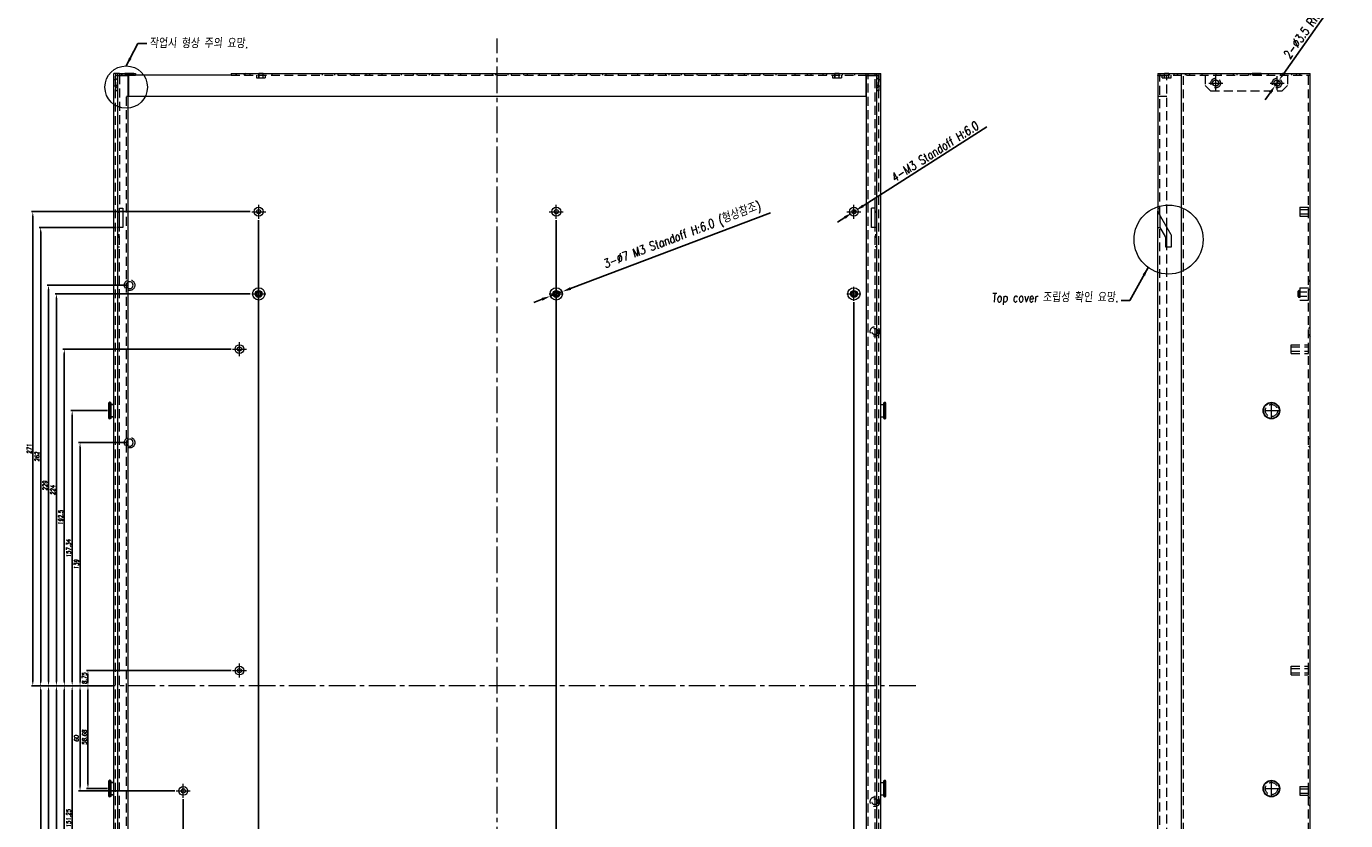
# Model space of a CAD drawing. Header units: millimetres. Extents: x 4497 to 13960, y 12291 to 16372.
# Tile 26 of 217: x 4939 to 5692, y 13456 to 13910. Entities that reach past the tile are written whole.
import ezdxf

# ---------------------------------------------------------------- set-up
doc = ezdxf.new("R2010")
doc.units = ezdxf.units.MM
doc.header["$LTSCALE"] = 0.8
doc.header["$PDMODE"] = 3
doc.header["$PDSIZE"] = 0.3125
for name, pattern in [('CENTER', [50.8, 31.75, -6.35, 6.35, -6.35]), ('CENTER2', [28.575, 19.05, -3.175, 3.175, -3.175]), ('HIDDEN', [9.525, 6.35, -3.175])]:
    doc.linetypes.add(name, pattern=pattern)
doc.layers.get('0').update_dxf_attribs({"linetype": 'CONTINUOUS', "lineweight": 0})
doc.layers.get('Defpoints').update_dxf_attribs({"linetype": 'CONTINUOUS', "lineweight": 0})
for name, color, linetype, lineweight in [('1', 2, 'CENTER', 0), ('2', 3, 'CONTINUOUS', 0), ('3', 5, 'HIDDEN', 0), ('4', 1, 'CENTER2', 9), ('P', 1, 'CONTINUOUS', 0)]:
    doc.layers.add(name, color=color, linetype=linetype, lineweight=lineweight)
doc.styles.get("Standard").update_dxf_attribs({"font": 'romans.shx', "width": 0.8, "oblique": 5, "bigfont": 'whgtxt.shx'})
doc.dimstyles.get("Standard").update_dxf_attribs({"dimtxt": 2.5, "dimasz": 2.5, "dimexe": 0.8, "dimexo": 0.8, "dimgap": 0.8, "dimtad": 1, "dimdsep": 46, "dimtxsty": 'Standard', "dimcen": 0, "dimclrd": 3, "dimclre": 3, "dimclrt": 3, "dimazin": 0, "dimtp": 0.001, "dimtm": 0.001, "dimtfac": 1, "dimtmove": 0, "dimatfit": 3, "dimfxl": 0, "dimtolj": 1, "dimarcsym": 0})

# ---------------------------------------------------------------- blocks, each defined once
blk = doc.blocks.new('*D9')
at = {"layer": '2', "color": 3, "lineweight": -2}
for p, q in [((5363.91, 13802.9), (5249.65, 13759.71)), ((5233.33, 13753.54), (5228.65, 13751.77)), ((5238.01, 13755.31), (5244.97, 13757.94))]:
    blk.add_line(p, q, dxfattribs=at)
at = {"layer": '2', "color": 3}
for points in [[(5249.36, 13760.49), (5249.95, 13758.93), (5244.97, 13757.94)], [(5233.04, 13754.32), (5233.63, 13752.76), (5238.01, 13755.31)]]:
    blk.add_solid(points, dxfattribs=at)
at = {"layer": 'Defpoints', "color": 0}
for p in [(5238.01, 13755.31), (5244.97, 13757.94)]:
    blk.add_point(p, dxfattribs=at)
at = {"layer": '2', "color": 3, "insert": (5313.5, 13789.63), "char_height": 5, "attachment_point": 5, "rotation": 20.70647}
blk.add_mtext('\\A1;3-%%C7 M3 Standoff H:6.0 (형상참조)', dxfattribs=at)
blk = doc.blocks.new('*D11')
at = {"layer": '2', "color": 3, "lineweight": -2}
for p, q in [((5487.36, 13852.02), (5416.72, 13806.96)), ((5410.48, 13802.98), (5412.5, 13804.27)), ((5406.26, 13800.29), (5402.05, 13797.6))]:
    blk.add_line(p, q, dxfattribs=at)
at = {"layer": '2', "color": 3}
for points in [[(5416.27, 13807.66), (5417.17, 13806.26), (5412.5, 13804.27)], [(5405.82, 13800.99), (5406.71, 13799.59), (5410.48, 13802.98)]]:
    blk.add_solid(points, dxfattribs=at)
at = {"layer": 'Defpoints', "color": 0}
for p in [(5412.5, 13804.27), (5410.48, 13802.98)]:
    blk.add_point(p, dxfattribs=at)
at = {"layer": '2', "color": 3, "insert": (5457.65, 13837.93), "char_height": 5, "attachment_point": 5, "rotation": 32.53274}
blk.add_mtext('\\A1;4-M3 Standoff H:6.0', dxfattribs=at)
blk = doc.blocks.new('*D13')
at = {"layer": '2', "color": 3, "lineweight": -2}
for p, q in [((5692.32, 13932.86), (5657.01, 13882.65)), ((5652.12, 13875.69), (5654.14, 13878.56)), ((5649.25, 13871.6), (5646.37, 13867.51))]:
    blk.add_line(p, q, dxfattribs=at)
at = {"layer": '2', "color": 3}
for points in [[(5656.33, 13883.13), (5657.69, 13882.17), (5654.14, 13878.56)], [(5648.57, 13872.08), (5649.93, 13871.13), (5652.12, 13875.69)]]:
    blk.add_solid(points, dxfattribs=at)
at = {"layer": 'Defpoints', "color": 0}
for p in [(5652.12, 13875.69), (5654.14, 13878.56)]:
    blk.add_point(p, dxfattribs=at)
at = {"layer": '2', "color": 3, "insert": (5672.75, 13912.16), "char_height": 5, "attachment_point": 5, "rotation": 54.8888}
blk.add_mtext('\\A1;2-∅3.5 Rivet Hole', dxfattribs=at)
blk = doc.blocks.new('X')
at = {"layer": '1'}
for p, q in [((5247.84, 13723.59), (5255.84, 13723.59)), ((5251.84, 13719.59), (5251.84, 13727.59))]:
    blk.add_line(p, q, dxfattribs=at)
blk = doc.blocks.new('*D132')
at = {"color": 3, "lineweight": -2}
for p, q in [((5055.69, 13541.38), (4973.18, 13541.38)), ((4973.98, 13535.13), (4973.98, 13538.88)), ((4987.99, 13532.63), (4973.18, 13532.63))]:
    blk.add_line(p, q, dxfattribs=at)
at = {"color": 3}
for points in [[(4973.56, 13538.88), (4974.39, 13538.88), (4973.98, 13541.38)], [(4973.56, 13535.13), (4974.39, 13535.13), (4973.98, 13532.63)]]:
    blk.add_solid(points, dxfattribs=at)
at = {"layer": 'Defpoints', "color": 0}
for p in [(4973.98, 13541.38), (5056.49, 13541.38), (4988.79, 13532.63)]:
    blk.add_point(p, dxfattribs=at)
at = {"color": 3, "insert": (4971.93, 13537), "char_height": 2.5, "attachment_point": 5, "rotation": 90}
blk.add_mtext('\\A1;8.75', dxfattribs=at)
blk = doc.blocks.new('*D133')
at = {"color": 3, "lineweight": -2}
for p, q in [((4996.99, 13671.63), (4968.68, 13671.63)), ((4969.48, 13535.13), (4969.48, 13669.13)), ((4987.99, 13532.63), (4968.68, 13532.63))]:
    blk.add_line(p, q, dxfattribs=at)
at = {"color": 3}
for points in [[(4969.06, 13669.13), (4969.89, 13669.13), (4969.48, 13671.63)], [(4969.06, 13535.13), (4969.89, 13535.13), (4969.48, 13532.63)]]:
    blk.add_solid(points, dxfattribs=at)
at = {"layer": 'Defpoints', "color": 0}
for p in [(4969.48, 13671.63), (4997.79, 13671.63), (4988.79, 13532.63)]:
    blk.add_point(p, dxfattribs=at)
at = {"color": 3, "insert": (4967.43, 13602.13), "char_height": 2.5, "attachment_point": 5, "rotation": 90}
blk.add_mtext('\\A1;139', dxfattribs=at)
blk = doc.blocks.new('*D134')
at = {"color": 3, "lineweight": -2}
for p, q in [((4985.19, 13689.97), (4964.18, 13689.97)), ((4964.98, 13535.13), (4964.98, 13687.47)), ((4987.99, 13532.63), (4964.18, 13532.63))]:
    blk.add_line(p, q, dxfattribs=at)
at = {"color": 3}
for points in [[(4964.56, 13687.47), (4965.39, 13687.47), (4964.98, 13689.97)], [(4964.56, 13535.13), (4965.39, 13535.13), (4964.98, 13532.63)]]:
    blk.add_solid(points, dxfattribs=at)
at = {"layer": 'Defpoints', "color": 0}
for p in [(4964.98, 13689.97), (4985.99, 13689.97), (4988.79, 13532.63)]:
    blk.add_point(p, dxfattribs=at)
at = {"color": 3, "insert": (4962.93, 13611.3), "char_height": 2.5, "attachment_point": 5, "rotation": 90}
blk.add_mtext('\\A1;157.34', dxfattribs=at)
blk = doc.blocks.new('*D135')
at = {"color": 3, "lineweight": -2}
for p, q in [((5055.69, 13725.13), (4959.68, 13725.13)), ((4960.48, 13535.13), (4960.48, 13722.63)), ((4987.99, 13532.63), (4959.68, 13532.63))]:
    blk.add_line(p, q, dxfattribs=at)
at = {"color": 3}
for points in [[(4960.06, 13722.63), (4960.89, 13722.63), (4960.48, 13725.13)], [(4960.06, 13535.13), (4960.89, 13535.13), (4960.48, 13532.63)]]:
    blk.add_solid(points, dxfattribs=at)
at = {"layer": 'Defpoints', "color": 0}
for p in [(4960.48, 13725.13), (5056.49, 13725.13), (4988.79, 13532.63)]:
    blk.add_point(p, dxfattribs=at)
at = {"color": 3, "insert": (4958.43, 13628.88), "char_height": 2.5, "attachment_point": 5, "rotation": 90}
blk.add_mtext('\\A1;192.5', dxfattribs=at)
blk = doc.blocks.new('*D136')
at = {"color": 3, "lineweight": -2}
for p, q in [((5066.69, 13756.63), (4955.18, 13756.63)), ((4955.98, 13535.13), (4955.98, 13754.13)), ((4987.99, 13532.63), (4955.18, 13532.63))]:
    blk.add_line(p, q, dxfattribs=at)
at = {"color": 3}
for points in [[(4955.56, 13754.13), (4956.39, 13754.13), (4955.98, 13756.63)], [(4955.56, 13535.13), (4956.39, 13535.13), (4955.98, 13532.63)]]:
    blk.add_solid(points, dxfattribs=at)
at = {"layer": 'Defpoints', "color": 0}
for p in [(4955.98, 13756.63), (5067.49, 13756.63), (4988.79, 13532.63)]:
    blk.add_point(p, dxfattribs=at)
at = {"color": 3, "insert": (4953.93, 13644.63), "char_height": 2.5, "attachment_point": 5, "rotation": 90}
blk.add_mtext('\\A1;224', dxfattribs=at)
blk = doc.blocks.new('*D137')
at = {"color": 3, "lineweight": -2}
for p, q in [((4996.99, 13761.63), (4950.68, 13761.63)), ((4951.48, 13535.13), (4951.48, 13759.13)), ((4987.99, 13532.63), (4950.68, 13532.63))]:
    blk.add_line(p, q, dxfattribs=at)
at = {"color": 3}
for points in [[(4951.06, 13759.13), (4951.89, 13759.13), (4951.48, 13761.63)], [(4951.06, 13535.13), (4951.89, 13535.13), (4951.48, 13532.63)]]:
    blk.add_solid(points, dxfattribs=at)
at = {"layer": 'Defpoints', "color": 0}
for p in [(4951.48, 13761.63), (4997.79, 13761.63), (4988.79, 13532.63)]:
    blk.add_point(p, dxfattribs=at)
at = {"color": 3, "insert": (4949.43, 13647.13), "char_height": 2.5, "attachment_point": 5, "rotation": 90}
blk.add_mtext('\\A1;229', dxfattribs=at)
blk = doc.blocks.new('*D138')
at = {"color": 3, "lineweight": -2}
for p, q in [((4990.19, 13794.63), (4946.18, 13794.63)), ((4946.98, 13535.13), (4946.98, 13792.13)), ((4987.99, 13532.63), (4946.18, 13532.63))]:
    blk.add_line(p, q, dxfattribs=at)
at = {"color": 3}
for points in [[(4946.56, 13792.13), (4947.39, 13792.13), (4946.98, 13794.63)], [(4946.56, 13535.13), (4947.39, 13535.13), (4946.98, 13532.63)]]:
    blk.add_solid(points, dxfattribs=at)
at = {"layer": 'Defpoints', "color": 0}
for p in [(4946.98, 13794.63), (4990.99, 13794.63), (4988.79, 13532.63)]:
    blk.add_point(p, dxfattribs=at)
at = {"color": 3, "insert": (4944.93, 13663.63), "char_height": 2.5, "attachment_point": 5, "rotation": 90}
blk.add_mtext('\\A1;262', dxfattribs=at)
blk = doc.blocks.new('*D139')
at = {"color": 3, "lineweight": -2}
for p, q in [((5066.69, 13803.63), (4941.68, 13803.63)), ((4942.48, 13535.13), (4942.48, 13801.13)), ((4987.99, 13532.63), (4941.68, 13532.63))]:
    blk.add_line(p, q, dxfattribs=at)
at = {"color": 3}
for points in [[(4942.06, 13801.13), (4942.89, 13801.13), (4942.48, 13803.63)], [(4942.06, 13535.13), (4942.89, 13535.13), (4942.48, 13532.63)]]:
    blk.add_solid(points, dxfattribs=at)
at = {"layer": 'Defpoints', "color": 0}
for p in [(4942.48, 13803.63), (5067.49, 13803.63), (4988.79, 13532.63)]:
    blk.add_point(p, dxfattribs=at)
at = {"color": 3, "insert": (4940.43, 13668.13), "char_height": 2.5, "attachment_point": 5, "rotation": 90}
blk.add_mtext('\\A1;271', dxfattribs=at)
blk = doc.blocks.new('*D140')
at = {"color": 3, "lineweight": -2}
for p, q in [((4987.99, 13532.63), (4973.18, 13532.63)), ((4973.98, 13530.13), (4973.98, 13476.45)), ((4985.19, 13473.95), (4973.18, 13473.95))]:
    blk.add_line(p, q, dxfattribs=at)
at = {"color": 3}
for points in [[(4973.56, 13530.13), (4974.39, 13530.13), (4973.98, 13532.63)], [(4973.56, 13476.45), (4974.39, 13476.45), (4973.98, 13473.95)]]:
    blk.add_solid(points, dxfattribs=at)
at = {"layer": 'Defpoints', "color": 0}
for p in [(4988.79, 13532.63), (4973.98, 13473.95), (4985.99, 13473.95)]:
    blk.add_point(p, dxfattribs=at)
at = {"color": 3, "insert": (4971.93, 13503.29), "char_height": 2.5, "attachment_point": 5, "rotation": 90}
blk.add_mtext('\\A1;58.68', dxfattribs=at)
blk = doc.blocks.new('*D141')
at = {"color": 3, "lineweight": -2}
for p, q in [((4987.99, 13532.63), (4968.68, 13532.63)), ((4969.48, 13530.13), (4969.48, 13475.13)), ((5023.64, 13472.63), (4968.68, 13472.63))]:
    blk.add_line(p, q, dxfattribs=at)
at = {"color": 3}
for points in [[(4969.06, 13530.13), (4969.89, 13530.13), (4969.48, 13532.63)], [(4969.06, 13475.13), (4969.89, 13475.13), (4969.48, 13472.63)]]:
    blk.add_solid(points, dxfattribs=at)
at = {"layer": 'Defpoints', "color": 0}
for p in [(4988.79, 13532.63), (4969.48, 13472.63), (5024.44, 13472.63)]:
    blk.add_point(p, dxfattribs=at)
at = {"color": 3, "insert": (4967.43, 13502.63), "char_height": 2.5, "attachment_point": 5, "rotation": 90}
blk.add_mtext('\\A1;60', dxfattribs=at)
blk = doc.blocks.new('*D142')
at = {"color": 3, "lineweight": -2}
for p, q in [((4987.99, 13532.63), (4964.18, 13532.63)), ((4964.98, 13530.13), (4964.98, 13383.88)), ((5055.69, 13381.38), (4964.18, 13381.38))]:
    blk.add_line(p, q, dxfattribs=at)
at = {"color": 3}
for points in [[(4964.56, 13530.13), (4965.39, 13530.13), (4964.98, 13532.63)], [(4964.56, 13383.88), (4965.39, 13383.88), (4964.98, 13381.38)]]:
    blk.add_solid(points, dxfattribs=at)
at = {"layer": 'Defpoints', "color": 0}
for p in [(4988.79, 13532.63), (4964.98, 13381.38), (5056.49, 13381.38)]:
    blk.add_point(p, dxfattribs=at)
at = {"color": 3, "insert": (4962.93, 13457), "char_height": 2.5, "attachment_point": 5, "rotation": 90}
blk.add_mtext('\\A1;151.25', dxfattribs=at)
blk = doc.blocks.new('*D143')
at = {"color": 3, "lineweight": -2}
for p, q in [((4987.99, 13532.63), (4959.68, 13532.63)), ((4960.48, 13530.13), (4960.48, 13357.13)), ((4990.19, 13354.63), (4959.68, 13354.63))]:
    blk.add_line(p, q, dxfattribs=at)
at = {"color": 3}
for points in [[(4960.06, 13530.13), (4960.89, 13530.13), (4960.48, 13532.63)], [(4960.06, 13357.13), (4960.89, 13357.13), (4960.48, 13354.63)]]:
    blk.add_solid(points, dxfattribs=at)
at = {"layer": 'Defpoints', "color": 0}
for p in [(4988.79, 13532.63), (4960.48, 13354.63), (4990.99, 13354.63)]:
    blk.add_point(p, dxfattribs=at)
at = {"color": 3, "insert": (4958.43, 13443.63), "char_height": 2.5, "attachment_point": 5, "rotation": 90}
blk.add_mtext('\\A1;178', dxfattribs=at)
blk = doc.blocks.new('*D144')
at = {"color": 3, "lineweight": -2}
for p, q in [((4987.99, 13532.63), (4955.18, 13532.63)), ((4955.98, 13530.13), (4955.98, 13241.63)), ((4985.19, 13239.13), (4955.18, 13239.13))]:
    blk.add_line(p, q, dxfattribs=at)
at = {"color": 3}
for points in [[(4955.56, 13530.13), (4956.39, 13530.13), (4955.98, 13532.63)], [(4955.56, 13241.63), (4956.39, 13241.63), (4955.98, 13239.13)]]:
    blk.add_solid(points, dxfattribs=at)
at = {"layer": 'Defpoints', "color": 0}
for p in [(4988.79, 13532.63), (4955.98, 13239.13), (4985.99, 13239.13)]:
    blk.add_point(p, dxfattribs=at)
at = {"color": 3, "insert": (4953.93, 13385.88), "char_height": 2.5, "attachment_point": 5, "rotation": 90}
blk.add_mtext('\\A1;293.5', dxfattribs=at)
blk = doc.blocks.new('*D145')
at = {"color": 3, "lineweight": -2}
for p, q in [((4987.99, 13532.63), (4950.68, 13532.63)), ((4951.48, 13530.13), (4951.48, 13205.13)), ((5055.69, 13202.63), (4950.68, 13202.63))]:
    blk.add_line(p, q, dxfattribs=at)
at = {"color": 3}
for points in [[(4951.06, 13530.13), (4951.89, 13530.13), (4951.48, 13532.63)], [(4951.06, 13205.13), (4951.89, 13205.13), (4951.48, 13202.63)]]:
    blk.add_solid(points, dxfattribs=at)
at = {"layer": 'Defpoints', "color": 0}
for p in [(4988.79, 13532.63), (4951.48, 13202.63), (5056.49, 13202.63)]:
    blk.add_point(p, dxfattribs=at)
at = {"color": 3, "insert": (4949.43, 13367.63), "char_height": 2.5, "attachment_point": 5, "rotation": 90}
blk.add_mtext('\\A1;330', dxfattribs=at)
blk = doc.blocks.new('*D146')
at = {"color": 3, "lineweight": -2}
for p, q in [((4987.99, 13532.63), (4946.18, 13532.63)), ((4946.98, 13530.13), (4946.98, 13190.13)), ((4993.49, 13187.63), (4946.18, 13187.63))]:
    blk.add_line(p, q, dxfattribs=at)
at = {"color": 3}
for points in [[(4946.56, 13530.13), (4947.39, 13530.13), (4946.98, 13532.63)], [(4946.56, 13190.13), (4947.39, 13190.13), (4946.98, 13187.63)]]:
    blk.add_solid(points, dxfattribs=at)
at = {"layer": 'Defpoints', "color": 0}
for p in [(4988.79, 13532.63), (4946.98, 13187.63), (4994.29, 13187.63)]:
    blk.add_point(p, dxfattribs=at)
at = {"color": 3, "insert": (4944.93, 13360.13), "char_height": 2.5, "attachment_point": 5, "rotation": 90}
blk.add_mtext('\\A1;345', dxfattribs=at)
blk = doc.blocks.new('*D165')
at = {"color": 3, "lineweight": -2}
for p, q in [((5241.49, 13798.83), (5241.49, 13116.77)), ((5207.79, 13161.83), (5207.79, 13116.77)), ((5210.29, 13117.57), (5238.99, 13117.57))]:
    blk.add_line(p, q, dxfattribs=at)
at = {"color": 3}
for points in [[(5210.29, 13117.98), (5210.29, 13117.15), (5207.79, 13117.57)], [(5238.99, 13117.98), (5238.99, 13117.15), (5241.49, 13117.57)]]:
    blk.add_solid(points, dxfattribs=at)
at = {"layer": 'Defpoints', "color": 0}
for p in [(5241.49, 13799.63), (5207.79, 13162.63), (5241.49, 13117.57)]:
    blk.add_point(p, dxfattribs=at)
at = {"color": 3, "insert": (5224.64, 13119.62), "char_height": 2.5, "attachment_point": 5}
blk.add_mtext('\\A1;33.7', dxfattribs=at)
blk = doc.blocks.new('*D166')
at = {"color": 3, "lineweight": -2}
for p, q in [((5411.49, 13751.83), (5411.49, 13112.27)), ((5207.79, 13161.83), (5207.79, 13112.27)), ((5210.29, 13113.07), (5408.99, 13113.07))]:
    blk.add_line(p, q, dxfattribs=at)
at = {"color": 3}
for points in [[(5210.29, 13113.48), (5210.29, 13112.65), (5207.79, 13113.07)], [(5408.99, 13113.48), (5408.99, 13112.65), (5411.49, 13113.07)]]:
    blk.add_solid(points, dxfattribs=at)
at = {"layer": 'Defpoints', "color": 0}
for p in [(5411.49, 13752.63), (5207.79, 13162.63), (5411.49, 13113.07)]:
    blk.add_point(p, dxfattribs=at)
at = {"color": 3, "insert": (5309.64, 13115.12), "char_height": 2.5, "attachment_point": 5}
blk.add_mtext('\\A1;203.7', dxfattribs=at)
blk = doc.blocks.new('*D170')
at = {"color": 3, "lineweight": -2}
for p, q in [((5028.44, 13467.83), (5028.44, 13107.77)), ((5207.79, 13161.83), (5207.79, 13107.77)), ((5205.29, 13108.57), (5030.94, 13108.57))]:
    blk.add_line(p, q, dxfattribs=at)
at = {"color": 3}
for points in [[(5030.94, 13108.98), (5030.94, 13108.15), (5028.44, 13108.57)], [(5205.29, 13108.98), (5205.29, 13108.15), (5207.79, 13108.57)]]:
    blk.add_solid(points, dxfattribs=at)
at = {"layer": 'Defpoints', "color": 0}
for p in [(5028.44, 13468.63), (5207.79, 13162.63), (5028.44, 13108.57)]:
    blk.add_point(p, dxfattribs=at)
at = {"color": 3, "insert": (5118.12, 13110.62), "char_height": 2.5, "attachment_point": 5}
blk.add_mtext('\\A1;179.35', dxfattribs=at)
blk = doc.blocks.new('*D172')
at = {"color": 3, "lineweight": -2}
for p, q in [((5071.49, 13798.83), (5071.49, 13121.52)), ((5207.79, 13161.83), (5207.79, 13121.52)), ((5205.29, 13122.32), (5073.99, 13122.32))]:
    blk.add_line(p, q, dxfattribs=at)
at = {"color": 3}
for points in [[(5073.99, 13122.74), (5073.99, 13121.9), (5071.49, 13122.32)], [(5205.29, 13122.74), (5205.29, 13121.9), (5207.79, 13122.32)]]:
    blk.add_solid(points, dxfattribs=at)
at = {"layer": 'Defpoints', "color": 0}
for p in [(5071.49, 13799.63), (5207.79, 13162.63), (5071.49, 13122.32)]:
    blk.add_point(p, dxfattribs=at)
at = {"color": 3, "insert": (5139.64, 13124.37), "char_height": 2.5, "attachment_point": 5}
blk.add_mtext('\\A1;136.3', dxfattribs=at)

msp = doc.modelspace()

# ---------------------------------------------------------------- linework, layer by layer
for p, q in [((4988.792, 13182.625), (4988.792, 13882.625)), ((4991.992, 13882.625), (4988.792, 13882.625)), ((4990.992, 13182.625), (4990.992, 13882.625)), ((4990.992, 13881.525), (4996.992, 13881.525)), ((4991.992, 13882.625), (4991.992, 13881.625)), ((4992.092, 13882.625), (4992.092, 13881.625)), ((4992.092, 13882.625), (5001.192, 13882.625)), ((4992.092, 13881.625), (4996.992, 13881.625)), ((4996.092, 13882.625), (4996.092, 13881.625)), ((4996.992, 13193.625), (4996.992, 13881.525)), ((4997.092, 13882.625), (4997.092, 13869.625)), ((5001.192, 13882.625), (5001.192, 13881.625)), ((5055.692, 13881.625), (5001.192, 13881.625)), ((5055.692, 13882.625), (5055.692, 13881.625)), ((5055.692, 13882.625), (5423.492, 13882.625)), ((5418.492, 13869.625), (5418.492, 13882.625)), ((5418.592, 13881.625), (5423.492, 13881.625)), ((5418.592, 13193.625), (5418.592, 13881.525)), ((5418.592, 13881.525), (5424.592, 13881.525)), ((5419.492, 13882.625), (5419.492, 13881.625)), ((5423.492, 13882.625), (5423.492, 13881.625)), ((5423.592, 13881.625), (5423.592, 13882.625)), ((5423.592, 13882.625), (5426.792, 13882.625)), ((5424.592, 13182.625), (5424.592, 13882.625)), ((5426.792, 13182.625), (5426.792, 13882.625)), ((5585.13, 13882.625), (5585.13, 13881.625)), ((5585.13, 13882.625), (5672.13, 13882.625)), ((5585.13, 13881.625), (5586.13, 13881.625)), ((5585.13, 13881.525), (5585.13, 13803.893)), ((5585.13, 13881.525), (5586.13, 13881.525)), ((5586.13, 13882.625), (5586.13, 13881.525)), ((5598.63, 13182.625), (5598.63, 13882.625)), ((5672.13, 13182.625), (5672.13, 13882.625)), ((4997.092, 13869.625), (5418.492, 13869.625)), ((4991.992, 13794.625), (4991.992, 13805.625)), ((4991.992, 13805.625), (4993.992, 13805.625)), ((4993.992, 13805.625), (4993.992, 13794.625)), ((5421.592, 13794.625), (5421.592, 13805.625)), ((5423.592, 13805.625), (5421.592, 13805.625)), ((5423.592, 13794.625), (5423.592, 13805.625)), ((4990.992, 13803.893), (4991.992, 13803.893)), ((4990.992, 13803.393), (4991.992, 13803.393)), ((5423.592, 13803.893), (5424.592, 13803.893)), ((5423.592, 13803.393), (5424.592, 13803.393)), ((5585.13, 13363.893), (5585.13, 13803.393)), ((5592.746, 13790.434), (5585.264, 13803.393)), ((5586.13, 13801.893), (5586.13, 13794.625)), ((4993.992, 13794.625), (4990.992, 13794.625)), ((5424.592, 13794.625), (5421.592, 13794.625)), ((5585.13, 13794.625), (5586.284, 13794.625)), ((5586.284, 13794.625), (5589.246, 13789.496)), ((5590.13, 13783.625), (5590.13, 13794.965)), ((5592.88, 13783.625), (5592.88, 13789.934)), ((5589.38, 13788.996), (5589.38, 13783.625)), ((5589.38, 13783.625), (5592.88, 13783.625)), ((4985.992, 13694.416), (4986.292, 13694.716)), ((4985.992, 13685.516), (4985.992, 13694.416)), ((4986.292, 13685.216), (4986.292, 13694.716)), ((4986.692, 13694.716), (4986.292, 13694.716)), ((4986.692, 13694.716), (4986.692, 13685.216)), ((4986.992, 13694.416), (4986.692, 13694.716)), ((4986.992, 13694.416), (4986.992, 13685.516)), ((4988.792, 13693.466), (4986.992, 13693.466)), ((4986.992, 13693.466), (4988.792, 13693.466)), ((5426.792, 13693.466), (5428.592, 13693.466)), ((5428.592, 13694.416), (5428.892, 13694.716)), ((5428.592, 13685.516), (5428.592, 13694.416)), ((5428.892, 13694.716), (5429.292, 13694.716)), ((5428.892, 13685.216), (5428.892, 13694.716)), ((5429.292, 13694.716), (5429.292, 13685.216)), ((5429.592, 13694.416), (5429.292, 13694.716)), ((5429.592, 13694.416), (5429.592, 13685.516)), ((4985.992, 13685.516), (4986.292, 13685.216)), ((4986.692, 13685.216), (4986.292, 13685.216)), ((4986.992, 13685.516), (4986.692, 13685.216)), ((4988.792, 13686.466), (4986.992, 13686.466)), ((4986.992, 13686.466), (4988.792, 13686.466)), ((5426.792, 13686.466), (5428.592, 13686.466)), ((5428.592, 13685.516), (5428.892, 13685.216)), ((5428.892, 13685.216), (5429.292, 13685.216)), ((5428.892, 13685.216), (5429.292, 13685.216)), ((5429.592, 13685.516), (5429.292, 13685.216)), ((4985.992, 13478.4), (4986.292, 13478.7)), ((4985.992, 13469.5), (4985.992, 13478.4)), ((4986.292, 13469.2), (4986.292, 13478.7)), ((4986.692, 13478.7), (4986.292, 13478.7)), ((4986.692, 13478.7), (4986.692, 13469.2)), ((4986.992, 13478.4), (4986.692, 13478.7)), ((4986.992, 13478.4), (4986.992, 13469.5)), ((4988.792, 13477.45), (4986.992, 13477.45)), ((4986.992, 13477.45), (4988.792, 13477.45)), ((5426.792, 13477.45), (5428.592, 13477.45)), ((5428.592, 13478.4), (5428.892, 13478.7)), ((5428.592, 13469.5), (5428.592, 13478.4)), ((5428.892, 13478.7), (5429.292, 13478.7)), ((5428.892, 13478.7), (5429.292, 13478.7)), ((5428.892, 13469.2), (5428.892, 13478.7)), ((5429.592, 13478.4), (5429.292, 13478.7)), ((5429.292, 13478.7), (5429.292, 13469.2)), ((5429.592, 13478.4), (5429.592, 13469.5)), ((4985.992, 13469.5), (4986.292, 13469.2)), ((4986.692, 13469.2), (4986.292, 13469.2)), ((4986.992, 13469.5), (4986.692, 13469.2)), ((4988.792, 13470.45), (4986.992, 13470.45)), ((4986.992, 13470.45), (4988.792, 13470.45)), ((5426.792, 13470.45), (5428.592, 13470.45)), ((5428.592, 13469.5), (5428.892, 13469.2)), ((5428.892, 13469.2), (5429.292, 13469.2)), ((5428.892, 13469.2), (5429.292, 13469.2)), ((5429.592, 13469.5), (5429.292, 13469.2))]:
    msp.add_line(p, q)
for centre, radius in [((5618.13, 13877.125), 1.75), ((5653.13, 13877.125), 1.75), ((5071.492, 13803.625), 2.5), ((5071.492, 13803.625), 1.2), ((5241.492, 13803.625), 2.5), ((5241.492, 13803.625), 1.2), ((5411.492, 13803.625), 2.5), ((5411.492, 13803.625), 1.2), ((5649.945, 13689.966), 4.75), ((5649.945, 13689.966), 4.45), ((5028.442, 13472.625), 2.5), ((5028.442, 13472.625), 1.2), ((5649.945, 13473.95), 4.75), ((5649.945, 13473.95), 4.45)]:
    msp.add_circle(centre, radius)
at = {"color": 6}
for centre, radius in [((5071.492, 13756.625), 3.5), ((5241.492, 13756.625), 3.5), ((5411.492, 13756.625), 3.5), ((5071.492, 13756.625), 2), ((5071.492, 13756.625), 1.5), ((5071.492, 13756.625), 1.2), ((5241.492, 13756.625), 2), ((5241.492, 13756.625), 1.5), ((5241.492, 13756.625), 1.2), ((5411.492, 13756.625), 2), ((5411.492, 13756.625), 1.5), ((5411.492, 13756.625), 1.2)]:
    msp.add_circle(centre, radius, dxfattribs=at)
at = {"color": 4}
for centre, radius in [((5060.492, 13725.125), 2.5), ((5060.492, 13725.125), 1.2), ((5060.492, 13541.375), 2.5), ((5060.492, 13541.375), 1.2)]:
    msp.add_circle(centre, radius, dxfattribs=at)
for centre, radius, start, end in [((5586.13, 13803.893), 1, 180, 210), ((5588.38, 13788.996), 1, 0, 30), ((5591.88, 13789.934), 1, 0, 30), ((4997.792, 13761.625), 2, 245.78811, 114.212023), ((4997.792, 13671.625), 2, 245.78811, 114.212023)]:
    msp.add_arc(centre, radius, start, end)
at = {"layer": '3'}
for p, q in [((4989.792, 13182.625), (4989.792, 13882.625)), ((4989.892, 13872.625), (4989.892, 13882.625)), ((4989.892, 13881.625), (4992.092, 13881.625)), ((4989.892, 13878.875), (4990.892, 13879.875)), ((4990.892, 13881.625), (4990.892, 13872.625)), ((4991.992, 13882.625), (4992.092, 13882.625)), ((4991.992, 13881.625), (4991.992, 13805.625)), ((4992.792, 13882.625), (4993.792, 13881.625)), ((4993.192, 13882.625), (4993.192, 13881.625)), ((5000.192, 13882.625), (4993.192, 13882.625)), ((5000.192, 13881.625), (4993.192, 13881.625)), ((4996.992, 13881.625), (5001.192, 13881.625)), ((4998.792, 13882.625), (4997.792, 13881.625)), ((5000.192, 13882.625), (5000.192, 13881.625)), ((5055.692, 13881.625), (5418.592, 13881.625)), ((5058.092, 13882.625), (5059.092, 13881.625)), ((5064.092, 13882.625), (5063.092, 13881.625)), ((5066.492, 13882.625), (5066.492, 13881.625)), ((5070.292, 13881.625), (5070.292, 13880.125)), ((5070.292, 13880.125), (5075.292, 13880.125)), ((5071.592, 13882.625), (5071.592, 13880.125)), ((5071.592, 13880.125), (5071.592, 13882.625)), ((5073.992, 13882.625), (5071.592, 13882.625)), ((5073.992, 13880.125), (5073.992, 13882.625)), ((5073.992, 13880.125), (5073.992, 13882.625)), ((5075.292, 13881.625), (5075.292, 13880.125)), ((5079.092, 13882.625), (5079.092, 13881.625)), ((5107.792, 13882.625), (5107.792, 13881.625)), ((5114.792, 13882.625), (5114.792, 13881.625)), ((5116.792, 13882.625), (5116.792, 13881.625)), ((5123.792, 13882.625), (5123.792, 13881.625)), ((5125.792, 13882.625), (5125.792, 13881.625)), ((5132.792, 13882.625), (5132.792, 13881.625)), ((5134.792, 13882.625), (5134.792, 13881.625)), ((5141.792, 13882.625), (5141.792, 13881.625)), ((5152.792, 13882.625), (5152.792, 13881.625)), ((5159.792, 13882.625), (5159.792, 13881.625)), ((5161.792, 13882.625), (5161.792, 13881.625)), ((5168.792, 13882.625), (5168.792, 13881.625)), ((5170.792, 13882.625), (5170.792, 13881.625)), ((5177.792, 13882.625), (5177.792, 13881.625)), ((5179.792, 13882.625), (5179.792, 13881.625)), ((5186.792, 13882.625), (5186.792, 13881.625)), ((5197.792, 13882.625), (5197.792, 13881.625)), ((5204.792, 13882.625), (5204.792, 13881.625)), ((5206.792, 13882.625), (5206.792, 13881.625)), ((5213.792, 13882.625), (5213.792, 13881.625)), ((5215.792, 13882.625), (5215.792, 13881.625)), ((5222.792, 13882.625), (5222.792, 13881.625)), ((5224.792, 13882.625), (5224.792, 13881.625)), ((5231.792, 13882.625), (5231.792, 13881.625)), ((5242.792, 13882.625), (5242.792, 13881.625)), ((5249.792, 13882.625), (5249.792, 13881.625)), ((5251.792, 13882.625), (5251.792, 13881.625)), ((5258.792, 13882.625), (5258.792, 13881.625)), ((5260.792, 13882.625), (5260.792, 13881.625)), ((5267.792, 13882.625), (5267.792, 13881.625)), ((5269.792, 13882.625), (5269.792, 13881.625)), ((5276.792, 13882.625), (5276.792, 13881.625)), ((5287.792, 13882.625), (5287.792, 13881.625)), ((5294.792, 13882.625), (5294.792, 13881.625)), ((5296.792, 13882.625), (5296.792, 13881.625)), ((5303.792, 13882.625), (5303.792, 13881.625)), ((5305.792, 13882.625), (5305.792, 13881.625)), ((5312.792, 13882.625), (5312.792, 13881.625)), ((5314.792, 13882.625), (5314.792, 13881.625)), ((5321.792, 13882.625), (5321.792, 13881.625)), ((5332.792, 13882.625), (5332.792, 13881.625)), ((5339.792, 13882.625), (5339.792, 13881.625)), ((5341.792, 13882.625), (5341.792, 13881.625)), ((5348.792, 13882.625), (5348.792, 13881.625)), ((5350.792, 13882.625), (5350.792, 13881.625)), ((5357.792, 13882.625), (5357.792, 13881.625)), ((5359.792, 13882.625), (5359.792, 13881.625)), ((5366.792, 13882.625), (5366.792, 13881.625)), ((5377.792, 13882.625), (5377.792, 13881.625)), ((5384.792, 13882.625), (5384.792, 13881.625)), ((5386.792, 13882.625), (5386.792, 13881.625)), ((5393.792, 13882.625), (5393.792, 13881.625)), ((5395.792, 13882.625), (5395.792, 13881.625)), ((5399.292, 13881.625), (5399.292, 13880.125)), ((5399.292, 13880.125), (5404.292, 13880.125)), ((5400.592, 13882.625), (5400.592, 13880.125)), ((5400.592, 13880.125), (5400.592, 13882.625)), ((5402.992, 13882.625), (5400.592, 13882.625)), ((5402.792, 13882.625), (5402.792, 13881.625)), ((5402.992, 13880.125), (5402.992, 13882.625)), ((5402.992, 13880.125), (5402.992, 13882.625)), ((5404.292, 13881.625), (5404.292, 13880.125)), ((5404.792, 13882.625), (5404.792, 13881.625)), ((5411.792, 13882.625), (5411.792, 13881.625)), ((5419.592, 13193.625), (5419.592, 13881.525)), ((5423.492, 13882.625), (5423.592, 13882.625)), ((5423.492, 13881.625), (5425.692, 13881.625)), ((5423.592, 13805.625), (5423.592, 13881.625)), ((5424.692, 13872.625), (5424.692, 13881.625)), ((5425.692, 13878.875), (5424.692, 13879.875)), ((5425.692, 13882.625), (5425.692, 13872.625)), ((5425.792, 13182.625), (5425.792, 13882.625)), ((5585.13, 13881.525), (5585.13, 13881.625)), ((5586.13, 13881.625), (5672.13, 13881.625)), ((5586.13, 13801.893), (5586.13, 13881.525)), ((5586.13, 13881.525), (5590.13, 13881.525)), ((5587.63, 13880.125), (5587.63, 13881.625)), ((5587.63, 13880.125), (5592.63, 13880.125)), ((5588.93, 13880.125), (5588.93, 13882.625)), ((5591.33, 13882.625), (5588.93, 13882.625)), ((5590.13, 13794.965), (5590.13, 13881.525)), ((5591.83, 13881.625), (5590.83, 13882.625)), ((5591.33, 13880.125), (5591.33, 13882.625)), ((5592.63, 13880.125), (5592.63, 13881.625)), ((5594.13, 13882.625), (5594.13, 13881.625)), ((5595.83, 13881.625), (5596.83, 13882.625)), ((5599.63, 13182.625), (5599.63, 13882.625)), ((5600.63, 13882.625), (5600.63, 13881.625)), ((5601.13, 13882.625), (5601.13, 13881.625)), ((5603.13, 13882.625), (5603.13, 13881.625)), ((5610.13, 13882.625), (5610.13, 13881.625)), ((5612.13, 13881.625), (5612.13, 13875.625)), ((5618.23, 13882.625), (5618.23, 13881.625)), ((5621.13, 13882.625), (5621.13, 13881.625)), ((5628.13, 13882.625), (5628.13, 13881.625)), ((5630.13, 13882.625), (5630.13, 13881.625)), ((5637.03, 13881.625), (5637.03, 13882.625)), ((5644.03, 13882.625), (5637.03, 13882.625)), ((5644.03, 13881.625), (5637.03, 13881.625)), ((5637.13, 13882.625), (5637.13, 13881.625)), ((5638.03, 13882.625), (5638.03, 13881.625)), ((5644.03, 13881.625), (5644.03, 13882.625)), ((5648.13, 13882.625), (5648.13, 13881.625)), ((5655.13, 13882.625), (5655.13, 13881.625)), ((5657.13, 13882.625), (5657.13, 13881.625)), ((5659.13, 13881.625), (5659.13, 13875.625)), ((5661.83, 13881.625), (5660.83, 13882.625)), ((5664.13, 13882.625), (5664.13, 13881.625)), ((5665.83, 13881.625), (5666.83, 13882.625)), ((5671.13, 13182.625), (5671.13, 13882.625)), ((4988.792, 13875.375), (4988.792, 13878.875)), ((4989.792, 13878.875), (4988.792, 13878.875)), ((4989.792, 13875.375), (4988.792, 13875.375)), ((4989.792, 13875.375), (4989.792, 13878.875)), ((4990.892, 13875.625), (4989.892, 13875.625)), ((4989.892, 13875.375), (4990.892, 13874.375)), ((4990.892, 13872.625), (4989.892, 13872.625)), ((5425.692, 13875.625), (5424.692, 13875.625)), ((5425.692, 13875.375), (5424.692, 13874.375)), ((5425.692, 13872.625), (5424.692, 13872.625)), ((5425.792, 13875.375), (5425.792, 13878.875)), ((5426.792, 13878.875), (5425.792, 13878.875)), ((5426.792, 13875.375), (5425.792, 13875.375)), ((5426.792, 13875.375), (5426.792, 13878.875)), ((5612.13, 13875.625), (5615.13, 13872.625)), ((5615.13, 13872.625), (5656.13, 13872.625)), ((5656.13, 13872.625), (5659.13, 13875.625)), ((4995.992, 13193.625), (4995.992, 13869.625)), ((4995.992, 13869.625), (4996.992, 13869.625)), ((5585.13, 13869.625), (5590.13, 13869.625)), ((5585.13, 13805.625), (5586.13, 13805.625)), ((5666.13, 13806.125), (5671.13, 13806.125)), ((5666.13, 13806.123), (5666.13, 13801.128)), ((5666.13, 13804.825), (5671.13, 13804.825)), ((5671.13, 13801.128), (5671.13, 13806.123)), ((5585.13, 13803.393), (5585.13, 13803.893)), ((5666.13, 13802.425), (5671.13, 13802.425)), ((5666.13, 13801.125), (5671.13, 13801.125)), ((4991.992, 13790.434), (4990.992, 13790.434)), ((4991.992, 13789.934), (4990.992, 13789.934)), ((4990.992, 13789.496), (4991.992, 13789.496)), ((4991.992, 13365.625), (4991.992, 13794.625)), ((5423.592, 13365.625), (5423.592, 13794.625)), ((5424.592, 13790.434), (5423.592, 13790.434)), ((5424.592, 13789.934), (5423.592, 13789.934)), ((5423.592, 13789.496), (5424.592, 13789.496)), ((5586.13, 13361.893), (5586.13, 13794.625)), ((4990.992, 13788.996), (4991.992, 13788.996)), ((4990.992, 13783.625), (4991.992, 13783.625)), ((5423.592, 13788.996), (5424.592, 13788.996)), ((5424.592, 13783.625), (5423.592, 13783.625)), ((5590.13, 13354.965), (5590.13, 13783.625)), ((5666.13, 13760.125), (5666.13, 13753.125)), ((5666.13, 13760.125), (5671.13, 13760.125)), ((5671.13, 13763.625), (5672.13, 13764.625)), ((5671.13, 13753.125), (5671.13, 13760.125)), ((5671.13, 13759.625), (5672.13, 13758.625)), ((5665.13, 13758.125), (5665.63, 13758.626)), ((5665.13, 13755.127), (5665.13, 13758.124)), ((5665.13, 13757.825), (5671.13, 13757.825)), ((5665.13, 13755.425), (5671.13, 13755.425)), ((5665.13, 13755.126), (5665.63, 13754.625)), ((5665.63, 13758.625), (5665.63, 13754.625)), ((5666.13, 13758.625), (5665.63, 13758.625)), ((5666.13, 13754.625), (5665.63, 13754.625)), ((5666.13, 13758.624), (5666.13, 13754.627)), ((5666.13, 13753.125), (5671.13, 13753.125)), ((5671.13, 13736.875), (5672.13, 13737.875)), ((5671.13, 13733.375), (5672.13, 13732.376)), ((5661.13, 13722.625), (5661.13, 13727.625)), ((5661.13, 13727.625), (5671.13, 13727.625)), ((5661.13, 13726.325), (5671.13, 13726.325)), ((5661.13, 13723.925), (5671.13, 13723.925)), ((5661.13, 13722.625), (5671.13, 13722.625)), ((5671.13, 13722.628), (5671.13, 13727.623)), ((4988.792, 13686.466), (4988.792, 13693.466)), ((5426.792, 13686.466), (5426.792, 13693.466)), ((5428.592, 13686.466), (5428.592, 13693.466)), ((5671.13, 13673.625), (5672.13, 13674.625)), ((5671.13, 13669.625), (5672.13, 13668.625)), ((5661.13, 13543.875), (5671.13, 13543.875)), ((5661.13, 13538.875), (5661.13, 13543.875)), ((5661.13, 13542.575), (5671.13, 13542.575)), ((5671.13, 13538.878), (5671.13, 13543.873)), ((5661.13, 13540.175), (5671.13, 13540.175)), ((5661.13, 13538.875), (5671.13, 13538.875)), ((4988.792, 13470.45), (4988.792, 13477.45)), ((5426.792, 13470.45), (5426.792, 13477.45)), ((5428.592, 13470.45), (5428.592, 13477.45)), ((5666.13, 13475.125), (5671.13, 13475.125)), ((5666.13, 13475.125), (5666.13, 13470.125)), ((5666.13, 13473.825), (5671.13, 13473.825)), ((5671.13, 13470.128), (5671.13, 13475.123)), ((5666.13, 13471.425), (5671.13, 13471.425)), ((5666.13, 13470.125), (5671.13, 13470.125)), ((5671.13, 13468.225), (5672.13, 13469.225)), ((5671.13, 13464.725), (5672.13, 13463.726))]:
    msp.add_line(p, q, dxfattribs=at)
for centre, radius in [((5618.13, 13877.125), 2.75), ((5653.13, 13877.125), 2.75), ((5618.13, 13877.125), 1.75), ((5653.13, 13877.125), 1.75), ((4997.792, 13761.625), 3), ((5423.492, 13735.126), 2.75), ((5423.492, 13735.125), 1.75), ((5649.945, 13689.966), 3.5), ((4997.792, 13671.625), 3), ((5649.945, 13473.95), 3.5), ((5423.492, 13466.476), 2.75), ((5423.492, 13466.475), 1.75)]:
    msp.add_circle(centre, radius, dxfattribs=at)
for centre in [(4997.792, 13761.625), (4997.792, 13671.625)]:
    msp.add_arc(centre, 2, 114.212023, 245.78811, dxfattribs=at)
at = {"layer": '4'}
for p, q in [((5207.792, 13162.625), (5207.792, 13902.625)), ((5446.792, 13532.625), (4968.792, 13532.625))]:
    msp.add_line(p, q, dxfattribs=at)
at = {"layer": 'P'}
for centre, radius in [((4995.815, 13874.795), 12.112), ((5591.179, 13787.685), 19.716)]:
    msp.add_circle(centre, radius, dxfattribs=at)

# ---------------------------------------------------------------- block references
for p in [(366.291, 153.533), (401.291, 153.533), (-180.347, 80.033), (-10.347, 80.033), (159.653, 80.033), (-180.347, 33.033), (-10.347, 33.033), (159.653, 33.033), (-191.347, 1.533), (398.106, -33.626), (-191.347, -182.217), (-223.397, -250.967), (398.106, -249.642)]:
    msp.add_blockref('X', p)

# ---------------------------------------------------------------- texts
at = {"layer": '2', "color": 3, "char_height": 5}
for s, insert, attachment_point in [('작업시 형상 주의 요망.', (5009.145, 13902.138), 1), ('Top cover 조립성 확인 요망.', (5562.553, 13750.3), 9)]:
    msp.add_mtext(s, dxfattribs=dict(at, insert=insert, attachment_point=attachment_point))

# ---------------------------------------------------------------- dimensions: what is measured, and where the dimension line sits
for base, p1, p2, picture, middle in [((4942.476, 13803.625), (4988.792, 13532.625), (5067.492, 13803.625), '*D139', (4940.426, 13668.125)), ((4946.976, 13794.625), (4988.792, 13532.625), (4990.992, 13794.625), '*D138', (4944.926, 13663.625)), ((4951.476, 13761.625), (4988.792, 13532.625), (4997.792, 13761.625), '*D137', (4949.426, 13647.125)), ((4955.976, 13756.625), (4988.792, 13532.625), (5067.492, 13756.625), '*D136', (4953.926, 13644.625)), ((4960.476, 13725.125), (4988.792, 13532.625), (5056.492, 13725.125), '*D135', (4958.426, 13628.875)), ((4964.976, 13689.966), (4988.792, 13532.625), (4985.992, 13689.966), '*D134', (4962.926, 13611.296)), ((4969.476, 13671.625), (4988.792, 13532.625), (4997.792, 13671.625), '*D133', (4967.426, 13602.125)), ((4973.976, 13541.375), (4988.792, 13532.625), (5056.492, 13541.375), '*D132', (4971.926, 13537)), ((4946.976, 13187.625), (4988.792, 13532.625), (4994.292, 13187.625), '*D146', (4944.926, 13360.125)), ((4951.476, 13202.625), (4988.792, 13532.625), (5056.492, 13202.625), '*D145', (4949.426, 13367.625)), ((4955.976, 13239.125), (4988.792, 13532.625), (4985.992, 13239.125), '*D144', (4953.926, 13385.875)), ((4960.476, 13354.625), (4988.792, 13532.625), (4990.992, 13354.625), '*D143', (4958.426, 13443.625)), ((4964.976, 13381.375), (4988.792, 13532.625), (5056.492, 13381.375), '*D142', (4962.926, 13457)), ((4969.476, 13472.625), (4988.792, 13532.625), (5024.442, 13472.625), '*D141', (4967.426, 13502.625)), ((4973.97591144, 13473.950488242), (4988.791525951, 13532.625488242), (4985.991525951, 13473.950488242), '*D140', (4971.92591144, 13503.287988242))]:
    dim = msp.add_linear_dim(base=base, p1=p1, p2=p2, angle=90, dimstyle='Standard', override={"dimazin": 2})
    dim.commit()
    dim.dimension.update_dxf_attribs({"geometry": picture, "text_midpoint": middle})
dim = msp.add_linear_dim(base=(5071.492, 13122.32), p1=(5207.792, 13162.625), p2=(5071.492, 13799.625), dimstyle='Standard', override={"dimazin": 2})
dim.commit()
dim.dimension.update_dxf_attribs({"geometry": '*D172', "text_midpoint": (5139.642, 13122.32), "dimtype": 160})
for base, p2, picture, middle in [((5241.492, 13117.567), (5241.492, 13799.625), '*D165', (5224.642, 13119.617)), ((5411.492, 13113.067), (5411.492, 13752.625), '*D166', (5309.642, 13115.117)), ((5028.442, 13108.567), (5028.442, 13468.625), '*D170', (5118.117, 13110.617))]:
    dim = msp.add_linear_dim(base=base, p1=(5207.792, 13162.625), p2=p2, dimstyle='Standard', override={"dimazin": 2})
    dim.commit()
    dim.dimension.update_dxf_attribs({"geometry": picture, "text_midpoint": middle})
at = {"layer": '2'}
dim = msp.add_diameter_dim_2p(p1=(5652.123, 13875.695), p2=(5654.137, 13878.558), text='2-<> Rivet Hole', dimstyle='Standard', override={"dimscale": 2, "dimazin": 2}, dxfattribs=at)
dim.commit()
dim.dimension.update_dxf_attribs({"geometry": '*D13', "text_midpoint": (5672.749, 13912.159)})
for p1, p2, text, picture, middle in [((5410.48, 13802.98), (5412.503, 13804.271), '4-M3 Standoff H:6.0', '*D11', (5459.858, 13834.477)), ((5238.009, 13755.309), (5244.974, 13757.942), '3-%%C7 M3 Standoff H:6.0 (형상참조)', '*D9', (5315.415, 13784.568))]:
    dim = msp.add_diameter_dim_2p(p1=p1, p2=p2, text=text, dimstyle='Standard', override={"dimscale": 2, "dimazin": 2}, dxfattribs=at)
    dim.commit()
    dim.dimension.update_dxf_attribs({"geometry": picture, "text_midpoint": middle, "dimtype": 163})

# ---------------------------------------------------------------- leaders
at = {"layer": '2', "annotation_type": 0, "has_hookline": 1}
for points, hookline_direction, text_width in [([(4995.815, 13886.907), (5002.545, 13899.638), (5007.545, 13899.638)], 0, 54.88), ([(5579.507, 13771.795), (5569.153, 13752.8), (5564.153, 13752.8)], 1, 73.321)]:
    msp.add_leader(points, dimstyle='Standard', override={"dimscale": 2, "dimgap": 0.8, "dimtad": 0, "dimazin": 2}, dxfattribs=dict(at, hookline_direction=hookline_direction, text_width=text_width))

doc.saveas('drawing.dxf')
